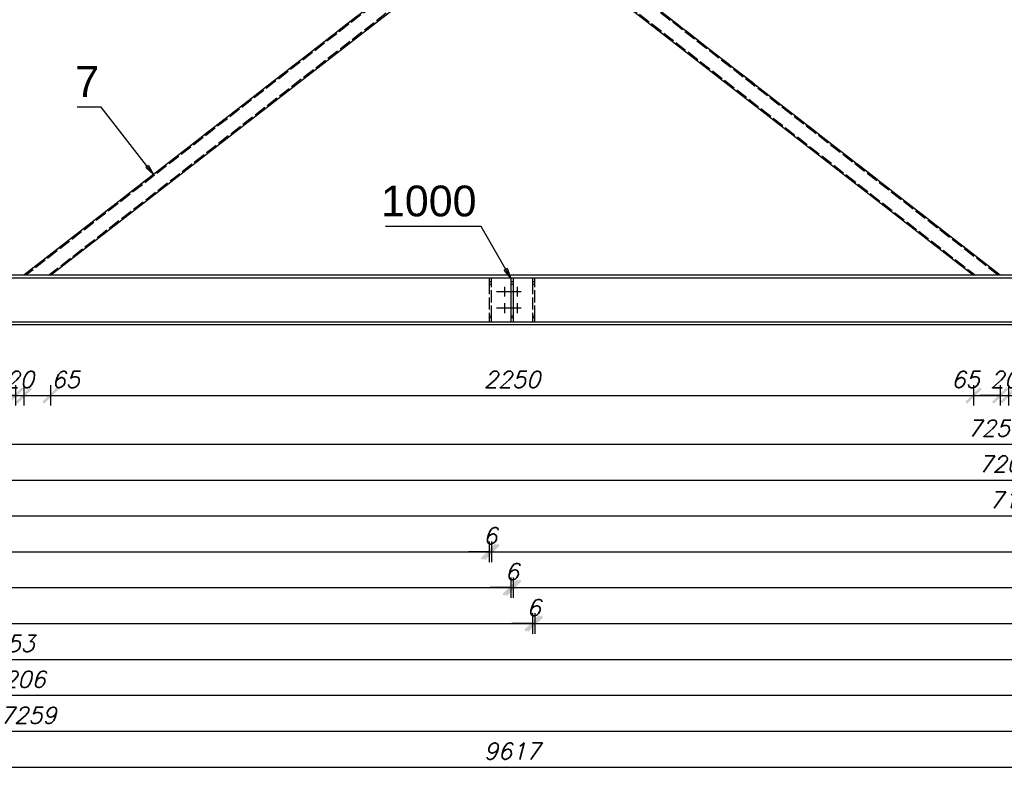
# Model space of a CAD drawing. Header units: millimetres. Extents: x 1814 to 94182, y 11562 to 49454.
# Tile 204 of 256: x 14227 to 14467, y 28659 to 28844. Entities that reach past the tile are written whole.
import ezdxf

# ---------------------------------------------------------------- set-up
doc = ezdxf.new("R2010")
doc.units = ezdxf.units.MM
doc.linetypes.add('ACAD_ISO02W100', pattern=[15, 12, -3])
doc.linetypes.add('ACAD_ISO04W100', pattern=[30, 24, -3, 0, -3])
doc.layers.add('wymiar', color=135, linetype='Continuous', lineweight=9)
doc.styles.add('ARIAL', font='arial.ttf')
doc.styles.add('WYMIARY', font='simplex.shx', dxfattribs={"oblique": 15})
doc.dimstyles.new('1-25', dxfattribs={"dimscale": 25, "dimtxt": 0.16, "dimasz": 0.2, "dimexe": 0.1, "dimexo": 0.1, "dimgap": 0.075, "dimtad": 1, "dimdec": 0, "dimlfac": 10, "dimrnd": 0.01, "dimzin": 9, "dimtxsty": 'WYMIARY', "dimblk": 'ARCHTICK', "dimcen": 0.2, "dimdle": 0.15, "dimadec": 1, "dimazin": 1, "dimtfac": 1, "dimtdec": 0, "dimtix": 1, "dimtmove": 2, "dimatfit": 3, "dimldrblk": 'ARCHTICK', "dimfxl": 0, "dimarcsym": 0})

# ---------------------------------------------------------------- blocks, each defined once
blk = doc.blocks.new('_ARCHTICK')
at = {"color": 0, "linetype": 'ByBlock', "lineweight": -2}
blk.add_solid([(0.398, 0.309), (0.309, 0.398), (-0.309, -0.398), (-0.398, -0.309)], dxfattribs=at)
blk = doc.blocks.new('*D577')
at = {"layer": 'Defpoints', "color": 0}
for p in [(14219.01, 28781.52), (14225.76, 28781.52), (14225.76, 28752.23)]:
    blk.add_point(p, dxfattribs=at)
at = {"layer": 'wymiar', "color": 0, "lineweight": -2}
for p, q in [((14219.01, 28754.73), (14219.01, 28749.73)), ((14225.76, 28754.73), (14225.76, 28749.73)), ((14215.26, 28752.23), (14229.51, 28752.23))]:
    blk.add_line(p, q, dxfattribs=at)
at = {"layer": 'wymiar', "color": 0, "lineweight": -2, "xscale": 5, "yscale": 5, "zscale": 5, "rotation": 180}
blk.add_blockref('_ARCHTICK', (14219.01, 28752.23), dxfattribs=at)
at = {"layer": 'wymiar', "color": 0, "lineweight": -2, "xscale": 5, "yscale": 5, "zscale": 5}
blk.add_blockref('_ARCHTICK', (14225.76, 28752.23), dxfattribs=at)
at = {"layer": 'wymiar', "color": 0, "insert": (14216.19, 28756.1), "char_height": 4, "attachment_point": 5, "style": 'WYMIARY'}
blk.add_mtext('68', dxfattribs=at)
blk = doc.blocks.new('*D578')
at = {"layer": 'Defpoints', "color": 0}
for p in [(14225.76, 28781.52), (14227.76, 28781.52), (14227.76, 28752.23)]:
    blk.add_point(p, dxfattribs=at)
at = {"layer": 'wymiar', "color": 0, "lineweight": -2}
for p, q in [((14225.76, 28754.73), (14225.76, 28749.73)), ((14227.76, 28754.73), (14227.76, 28749.73)), ((14225.76, 28752.23), (14220.76, 28752.23)), ((14225.76, 28752.23), (14227.76, 28752.23)), ((14227.76, 28752.23), (14232.76, 28752.23))]:
    blk.add_line(p, q, dxfattribs=at)
at = {"layer": 'wymiar', "color": 0, "lineweight": -2, "xscale": 5, "yscale": 5, "zscale": 5}
blk.add_blockref('_ARCHTICK', (14225.76, 28752.23), dxfattribs=at)
at = {"layer": 'wymiar', "color": 0, "lineweight": -2, "xscale": 5, "yscale": 5, "zscale": 5, "rotation": 180}
blk.add_blockref('_ARCHTICK', (14227.76, 28752.23), dxfattribs=at)
at = {"layer": 'wymiar', "color": 0, "insert": (14226.76, 28756.1), "char_height": 4, "attachment_point": 5, "style": 'WYMIARY'}
blk.add_mtext('20', dxfattribs=at)
blk = doc.blocks.new('*D579')
at = {"layer": 'Defpoints', "color": 0}
for p in [(14227.76, 28781.52), (14234.28, 28781.52), (14234.28, 28752.23)]:
    blk.add_point(p, dxfattribs=at)
at = {"layer": 'wymiar', "color": 0, "lineweight": -2}
for p, q in [((14227.76, 28754.73), (14227.76, 28749.73)), ((14234.28, 28754.73), (14234.28, 28749.73)), ((14224.01, 28752.23), (14238.03, 28752.23))]:
    blk.add_line(p, q, dxfattribs=at)
at = {"layer": 'wymiar', "color": 0, "lineweight": -2, "xscale": 5, "yscale": 5, "zscale": 5, "rotation": 180}
blk.add_blockref('_ARCHTICK', (14227.76, 28752.23), dxfattribs=at)
at = {"layer": 'wymiar', "color": 0, "lineweight": -2, "xscale": 5, "yscale": 5, "zscale": 5}
blk.add_blockref('_ARCHTICK', (14234.28, 28752.23), dxfattribs=at)
at = {"layer": 'wymiar', "color": 0, "insert": (14237.96, 28756.1), "char_height": 4, "attachment_point": 5, "style": 'WYMIARY'}
blk.add_mtext('65', dxfattribs=at)
blk = doc.blocks.new('*D580')
at = {"layer": 'Defpoints', "color": 0}
for p in [(14234.28, 28781.52), (14459.24, 28781.52), (14459.24, 28752.23)]:
    blk.add_point(p, dxfattribs=at)
at = {"layer": 'wymiar', "color": 0, "lineweight": -2}
for p, q in [((14234.28, 28754.73), (14234.28, 28749.73)), ((14459.24, 28754.73), (14459.24, 28749.73)), ((14230.53, 28752.23), (14462.99, 28752.23))]:
    blk.add_line(p, q, dxfattribs=at)
at = {"layer": 'wymiar', "color": 0, "lineweight": -2, "xscale": 5, "yscale": 5, "zscale": 5, "rotation": 180}
blk.add_blockref('_ARCHTICK', (14234.28, 28752.23), dxfattribs=at)
at = {"layer": 'wymiar', "color": 0, "lineweight": -2, "xscale": 5, "yscale": 5, "zscale": 5}
blk.add_blockref('_ARCHTICK', (14459.24, 28752.23), dxfattribs=at)
at = {"layer": 'wymiar', "color": 0, "insert": (14346.76, 28756.1), "char_height": 4, "attachment_point": 5, "style": 'WYMIARY'}
blk.add_mtext('2250', dxfattribs=at)
blk = doc.blocks.new('*D581')
at = {"layer": 'Defpoints', "color": 0}
for p in [(14459.24, 28781.52), (14465.76, 28781.52), (14465.76, 28752.23)]:
    blk.add_point(p, dxfattribs=at)
at = {"layer": 'wymiar', "color": 0, "lineweight": -2}
for p, q in [((14459.24, 28754.73), (14459.24, 28749.73)), ((14465.76, 28754.73), (14465.76, 28749.73)), ((14455.49, 28752.23), (14469.51, 28752.23))]:
    blk.add_line(p, q, dxfattribs=at)
at = {"layer": 'wymiar', "color": 0, "lineweight": -2, "xscale": 5, "yscale": 5, "zscale": 5, "rotation": 180}
blk.add_blockref('_ARCHTICK', (14459.24, 28752.23), dxfattribs=at)
at = {"layer": 'wymiar', "color": 0, "lineweight": -2, "xscale": 5, "yscale": 5, "zscale": 5}
blk.add_blockref('_ARCHTICK', (14465.76, 28752.23), dxfattribs=at)
at = {"layer": 'wymiar', "color": 0, "insert": (14457.29, 28756.1), "char_height": 4, "attachment_point": 5, "style": 'WYMIARY'}
blk.add_mtext('65', dxfattribs=at)
blk = doc.blocks.new('*D582')
at = {"layer": 'Defpoints', "color": 0}
for p in [(14465.76, 28781.52), (14467.76, 28781.52), (14467.76, 28752.23)]:
    blk.add_point(p, dxfattribs=at)
at = {"layer": 'wymiar', "color": 0, "lineweight": -2}
for p, q in [((14465.76, 28754.73), (14465.76, 28749.73)), ((14467.76, 28754.73), (14467.76, 28749.73)), ((14465.76, 28752.23), (14460.76, 28752.23)), ((14465.76, 28752.23), (14467.76, 28752.23)), ((14467.76, 28752.23), (14472.76, 28752.23))]:
    blk.add_line(p, q, dxfattribs=at)
at = {"layer": 'wymiar', "color": 0, "lineweight": -2, "xscale": 5, "yscale": 5, "zscale": 5}
blk.add_blockref('_ARCHTICK', (14465.76, 28752.23), dxfattribs=at)
at = {"layer": 'wymiar', "color": 0, "lineweight": -2, "xscale": 5, "yscale": 5, "zscale": 5, "rotation": 180}
blk.add_blockref('_ARCHTICK', (14467.76, 28752.23), dxfattribs=at)
at = {"layer": 'wymiar', "color": 0, "insert": (14466.76, 28756.1), "char_height": 4, "attachment_point": 5, "style": 'WYMIARY'}
blk.add_mtext('20', dxfattribs=at)
blk = doc.blocks.new('*D583')
at = {"layer": 'Defpoints', "color": 0}
for p in [(14467.76, 28781.52), (14474.08, 28781.52), (14474.08, 28752.23)]:
    blk.add_point(p, dxfattribs=at)
at = {"layer": 'wymiar', "color": 0, "lineweight": -2}
for p, q in [((14467.76, 28754.73), (14467.76, 28749.73)), ((14474.08, 28754.73), (14474.08, 28749.73)), ((14464.01, 28752.23), (14477.83, 28752.23))]:
    blk.add_line(p, q, dxfattribs=at)
at = {"layer": 'wymiar', "color": 0, "lineweight": -2, "xscale": 5, "yscale": 5, "zscale": 5, "rotation": 180}
blk.add_blockref('_ARCHTICK', (14467.76, 28752.23), dxfattribs=at)
at = {"layer": 'wymiar', "color": 0, "lineweight": -2, "xscale": 5, "yscale": 5, "zscale": 5}
blk.add_blockref('_ARCHTICK', (14474.08, 28752.23), dxfattribs=at)
at = {"layer": 'wymiar', "color": 0, "insert": (14475.77, 28756.1), "char_height": 4, "attachment_point": 5, "style": 'WYMIARY'}
blk.add_mtext('63', dxfattribs=at)
blk = doc.blocks.new('*D594')
at = {"layer": 'Defpoints', "color": 0}
for p in [(13865.91, 28769.52), (14341.16, 28769.91), (14341.16, 28714.1)]:
    blk.add_point(p, dxfattribs=at)
at = {"layer": 'wymiar', "color": 0, "lineweight": -2}
for p, q in [((13865.91, 28716.6), (13865.91, 28711.6)), ((14341.16, 28716.6), (14341.16, 28711.6)), ((13862.16, 28714.1), (14344.91, 28714.1))]:
    blk.add_line(p, q, dxfattribs=at)
at = {"layer": 'wymiar', "color": 0, "lineweight": -2, "xscale": 5, "yscale": 5, "zscale": 5, "rotation": 180}
blk.add_blockref('_ARCHTICK', (13865.91, 28714.1), dxfattribs=at)
at = {"layer": 'wymiar', "color": 0, "lineweight": -2, "xscale": 5, "yscale": 5, "zscale": 5}
blk.add_blockref('_ARCHTICK', (14341.16, 28714.1), dxfattribs=at)
at = {"layer": 'wymiar', "color": 0, "insert": (14103.54, 28717.98), "char_height": 4, "attachment_point": 5, "style": 'WYMIARY'}
blk.add_mtext('4753', dxfattribs=at)
blk = doc.blocks.new('*D595')
at = {"layer": 'Defpoints', "color": 0}
for p in [(13865.91, 28769.52), (14346.46, 28770.15), (14346.46, 28705.35)]:
    blk.add_point(p, dxfattribs=at)
at = {"layer": 'wymiar', "color": 0, "lineweight": -2}
for p, q in [((13865.91, 28707.85), (13865.91, 28702.85)), ((14346.46, 28707.85), (14346.46, 28702.85)), ((13862.16, 28705.35), (14350.21, 28705.35))]:
    blk.add_line(p, q, dxfattribs=at)
at = {"layer": 'wymiar', "color": 0, "lineweight": -2, "xscale": 5, "yscale": 5, "zscale": 5, "rotation": 180}
blk.add_blockref('_ARCHTICK', (13865.91, 28705.35), dxfattribs=at)
at = {"layer": 'wymiar', "color": 0, "lineweight": -2, "xscale": 5, "yscale": 5, "zscale": 5}
blk.add_blockref('_ARCHTICK', (14346.46, 28705.35), dxfattribs=at)
at = {"layer": 'wymiar', "color": 0, "insert": (14106.19, 28709.23), "char_height": 4, "attachment_point": 5, "style": 'WYMIARY'}
blk.add_mtext('4806', dxfattribs=at)
blk = doc.blocks.new('*D596')
at = {"layer": 'Defpoints', "color": 0}
for p in [(13865.91, 28769.52), (14351.76, 28770.15), (14351.76, 28696.6)]:
    blk.add_point(p, dxfattribs=at)
at = {"layer": 'wymiar', "color": 0, "lineweight": -2}
for p, q in [((13865.91, 28699.1), (13865.91, 28694.1)), ((14351.76, 28699.1), (14351.76, 28694.1)), ((13862.16, 28696.6), (14355.51, 28696.6))]:
    blk.add_line(p, q, dxfattribs=at)
at = {"layer": 'wymiar', "color": 0, "lineweight": -2, "xscale": 5, "yscale": 5, "zscale": 5, "rotation": 180}
blk.add_blockref('_ARCHTICK', (13865.91, 28696.6), dxfattribs=at)
at = {"layer": 'wymiar', "color": 0, "lineweight": -2, "xscale": 5, "yscale": 5, "zscale": 5}
blk.add_blockref('_ARCHTICK', (14351.76, 28696.6), dxfattribs=at)
at = {"layer": 'wymiar', "color": 0, "insert": (14108.84, 28700.48), "char_height": 4, "attachment_point": 5, "style": 'WYMIARY'}
blk.add_mtext('4859', dxfattribs=at)
blk = doc.blocks.new('*D597')
at = {"layer": 'Defpoints', "color": 0}
for p in [(13865.91, 28769.52), (14581.16, 28770.15), (14581.16, 28687.85)]:
    blk.add_point(p, dxfattribs=at)
at = {"layer": 'wymiar', "color": 0, "lineweight": -2}
for p, q in [((13865.91, 28690.35), (13865.91, 28685.35)), ((14581.16, 28690.35), (14581.16, 28685.35)), ((13862.16, 28687.85), (14584.91, 28687.85))]:
    blk.add_line(p, q, dxfattribs=at)
at = {"layer": 'wymiar', "color": 0, "lineweight": -2, "xscale": 5, "yscale": 5, "zscale": 5, "rotation": 180}
blk.add_blockref('_ARCHTICK', (13865.91, 28687.85), dxfattribs=at)
at = {"layer": 'wymiar', "color": 0, "lineweight": -2, "xscale": 5, "yscale": 5, "zscale": 5}
blk.add_blockref('_ARCHTICK', (14581.16, 28687.85), dxfattribs=at)
at = {"layer": 'wymiar', "color": 0, "insert": (14223.54, 28691.73), "char_height": 4, "attachment_point": 5, "style": 'WYMIARY'}
blk.add_mtext('7153', dxfattribs=at)
blk = doc.blocks.new('*D598')
at = {"layer": 'Defpoints', "color": 0}
for p in [(13865.91, 28769.52), (14586.46, 28770.15), (14586.46, 28679.1)]:
    blk.add_point(p, dxfattribs=at)
at = {"layer": 'wymiar', "color": 0, "lineweight": -2}
for p, q in [((13865.91, 28681.6), (13865.91, 28676.6)), ((14586.46, 28681.6), (14586.46, 28676.6)), ((13862.16, 28679.1), (14590.21, 28679.1))]:
    blk.add_line(p, q, dxfattribs=at)
at = {"layer": 'wymiar', "color": 0, "lineweight": -2, "xscale": 5, "yscale": 5, "zscale": 5, "rotation": 180}
blk.add_blockref('_ARCHTICK', (13865.91, 28679.1), dxfattribs=at)
at = {"layer": 'wymiar', "color": 0, "lineweight": -2, "xscale": 5, "yscale": 5, "zscale": 5}
blk.add_blockref('_ARCHTICK', (14586.46, 28679.1), dxfattribs=at)
at = {"layer": 'wymiar', "color": 0, "insert": (14226.19, 28682.98), "char_height": 4, "attachment_point": 5, "style": 'WYMIARY'}
blk.add_mtext('7206', dxfattribs=at)
blk = doc.blocks.new('*D599')
at = {"layer": 'Defpoints', "color": 0}
for p in [(13865.91, 28769.52), (14591.76, 28770.15), (14591.76, 28670.35)]:
    blk.add_point(p, dxfattribs=at)
at = {"layer": 'wymiar', "color": 0, "lineweight": -2}
for p, q in [((13865.91, 28672.85), (13865.91, 28667.85)), ((14591.76, 28672.85), (14591.76, 28667.85)), ((13862.16, 28670.35), (14595.51, 28670.35))]:
    blk.add_line(p, q, dxfattribs=at)
at = {"layer": 'wymiar', "color": 0, "lineweight": -2, "xscale": 5, "yscale": 5, "zscale": 5, "rotation": 180}
blk.add_blockref('_ARCHTICK', (13865.91, 28670.35), dxfattribs=at)
at = {"layer": 'wymiar', "color": 0, "lineweight": -2, "xscale": 5, "yscale": 5, "zscale": 5}
blk.add_blockref('_ARCHTICK', (14591.76, 28670.35), dxfattribs=at)
at = {"layer": 'wymiar', "color": 0, "insert": (14228.84, 28674.23), "char_height": 4, "attachment_point": 5, "style": 'WYMIARY'}
blk.add_mtext('7259', dxfattribs=at)
blk = doc.blocks.new('*D600')
at = {"layer": 'Defpoints', "color": 0}
for p in [(13865.91, 28769.52), (14827.61, 28769.52), (14827.61, 28661.6)]:
    blk.add_point(p, dxfattribs=at)
at = {"layer": 'wymiar', "color": 0, "lineweight": -2}
for p, q in [((13865.91, 28664.1), (13865.91, 28659.1)), ((14827.61, 28664.1), (14827.61, 28659.1)), ((13862.16, 28661.6), (14831.36, 28661.6))]:
    blk.add_line(p, q, dxfattribs=at)
at = {"layer": 'wymiar', "color": 0, "lineweight": -2, "xscale": 5, "yscale": 5, "zscale": 5, "rotation": 180}
blk.add_blockref('_ARCHTICK', (13865.91, 28661.6), dxfattribs=at)
at = {"layer": 'wymiar', "color": 0, "lineweight": -2, "xscale": 5, "yscale": 5, "zscale": 5}
blk.add_blockref('_ARCHTICK', (14827.61, 28661.6), dxfattribs=at)
at = {"layer": 'wymiar', "color": 0, "insert": (14346.76, 28665.48), "char_height": 4, "attachment_point": 5, "style": 'WYMIARY'}
blk.add_mtext('9617', dxfattribs=at)
blk = doc.blocks.new('*D602')
at = {"layer": 'Defpoints', "color": 0}
for p in [(14101.75, 28770.15), (14827.61, 28770.15), (14827.61, 28740.35)]:
    blk.add_point(p, dxfattribs=at)
at = {"layer": 'wymiar', "color": 0, "lineweight": -2}
for p, q in [((14101.75, 28742.85), (14101.75, 28737.85)), ((14827.61, 28742.85), (14827.61, 28737.85)), ((14098, 28740.35), (14831.36, 28740.35))]:
    blk.add_line(p, q, dxfattribs=at)
at = {"layer": 'wymiar', "color": 0, "lineweight": -2, "xscale": 5, "yscale": 5, "zscale": 5, "rotation": 180}
blk.add_blockref('_ARCHTICK', (14101.75, 28740.35), dxfattribs=at)
at = {"layer": 'wymiar', "color": 0, "lineweight": -2, "xscale": 5, "yscale": 5, "zscale": 5}
blk.add_blockref('_ARCHTICK', (14827.61, 28740.35), dxfattribs=at)
at = {"layer": 'wymiar', "color": 0, "insert": (14464.68, 28744.23), "char_height": 4, "attachment_point": 5, "style": 'WYMIARY'}
blk.add_mtext('7259', dxfattribs=at)
blk = doc.blocks.new('*D604')
at = {"layer": 'Defpoints', "color": 0}
for p in [(14107.06, 28770.15), (14827.61, 28770.15), (14827.61, 28731.6)]:
    blk.add_point(p, dxfattribs=at)
at = {"layer": 'wymiar', "color": 0, "lineweight": -2}
for p, q in [((14107.06, 28734.1), (14107.06, 28729.1)), ((14827.61, 28734.1), (14827.61, 28729.1)), ((14103.31, 28731.6), (14831.36, 28731.6))]:
    blk.add_line(p, q, dxfattribs=at)
at = {"layer": 'wymiar', "color": 0, "lineweight": -2, "xscale": 5, "yscale": 5, "zscale": 5, "rotation": 180}
blk.add_blockref('_ARCHTICK', (14107.06, 28731.6), dxfattribs=at)
at = {"layer": 'wymiar', "color": 0, "lineweight": -2, "xscale": 5, "yscale": 5, "zscale": 5}
blk.add_blockref('_ARCHTICK', (14827.61, 28731.6), dxfattribs=at)
at = {"layer": 'wymiar', "color": 0, "insert": (14467.34, 28735.48), "char_height": 4, "attachment_point": 5, "style": 'WYMIARY'}
blk.add_mtext('7206', dxfattribs=at)
blk = doc.blocks.new('*D606')
at = {"layer": 'Defpoints', "color": 0}
for p in [(14112.35, 28770.15), (14827.61, 28770.15), (14827.61, 28722.85)]:
    blk.add_point(p, dxfattribs=at)
at = {"layer": 'wymiar', "color": 0, "lineweight": -2}
for p, q in [((14112.35, 28725.35), (14112.35, 28720.35)), ((14827.61, 28725.35), (14827.61, 28720.35)), ((14108.6, 28722.85), (14831.36, 28722.85))]:
    blk.add_line(p, q, dxfattribs=at)
at = {"layer": 'wymiar', "color": 0, "lineweight": -2, "xscale": 5, "yscale": 5, "zscale": 5, "rotation": 180}
blk.add_blockref('_ARCHTICK', (14112.35, 28722.85), dxfattribs=at)
at = {"layer": 'wymiar', "color": 0, "lineweight": -2, "xscale": 5, "yscale": 5, "zscale": 5}
blk.add_blockref('_ARCHTICK', (14827.61, 28722.85), dxfattribs=at)
at = {"layer": 'wymiar', "color": 0, "insert": (14469.98, 28726.73), "char_height": 4, "attachment_point": 5, "style": 'WYMIARY'}
blk.add_mtext('7153', dxfattribs=at)
blk = doc.blocks.new('*D607')
at = {"layer": 'Defpoints', "color": 0}
for p in [(14341.16, 28769.91), (14341.76, 28770.15), (14341.76, 28714.1)]:
    blk.add_point(p, dxfattribs=at)
at = {"layer": 'wymiar', "color": 0, "lineweight": -2}
for p, q in [((14341.16, 28716.6), (14341.16, 28711.6)), ((14341.76, 28716.6), (14341.76, 28711.6)), ((14341.16, 28714.1), (14336.16, 28714.1)), ((14341.16, 28714.1), (14341.76, 28714.1)), ((14341.76, 28714.1), (14346.76, 28714.1))]:
    blk.add_line(p, q, dxfattribs=at)
at = {"layer": 'wymiar', "color": 0, "lineweight": -2, "xscale": 5, "yscale": 5, "zscale": 5}
blk.add_blockref('_ARCHTICK', (14341.16, 28714.1), dxfattribs=at)
at = {"layer": 'wymiar', "color": 0, "lineweight": -2, "xscale": 5, "yscale": 5, "zscale": 5, "rotation": 180}
blk.add_blockref('_ARCHTICK', (14341.76, 28714.1), dxfattribs=at)
at = {"layer": 'wymiar', "color": 0, "insert": (14341.46, 28717.98), "char_height": 4, "attachment_point": 5, "style": 'WYMIARY'}
blk.add_mtext('6', dxfattribs=at)
blk = doc.blocks.new('*D608')
at = {"layer": 'Defpoints', "color": 0}
for p in [(14341.76, 28770.15), (14827.61, 28769.52), (14827.61, 28714.1)]:
    blk.add_point(p, dxfattribs=at)
at = {"layer": 'wymiar', "color": 0, "lineweight": -2}
for p, q in [((14341.76, 28716.6), (14341.76, 28711.6)), ((14827.61, 28716.6), (14827.61, 28711.6)), ((14338.01, 28714.1), (14831.36, 28714.1))]:
    blk.add_line(p, q, dxfattribs=at)
at = {"layer": 'wymiar', "color": 0, "lineweight": -2, "xscale": 5, "yscale": 5, "zscale": 5, "rotation": 180}
blk.add_blockref('_ARCHTICK', (14341.76, 28714.1), dxfattribs=at)
at = {"layer": 'wymiar', "color": 0, "lineweight": -2, "xscale": 5, "yscale": 5, "zscale": 5}
blk.add_blockref('_ARCHTICK', (14827.61, 28714.1), dxfattribs=at)
at = {"layer": 'wymiar', "color": 0, "insert": (14584.69, 28717.98), "char_height": 4, "attachment_point": 5, "style": 'WYMIARY'}
blk.add_mtext('4859', dxfattribs=at)
blk = doc.blocks.new('*D609')
at = {"layer": 'Defpoints', "color": 0}
for p in [(14346.46, 28770.15), (14347.06, 28770.15), (14347.06, 28705.35)]:
    blk.add_point(p, dxfattribs=at)
at = {"layer": 'wymiar', "color": 0, "lineweight": -2}
for p, q in [((14346.46, 28707.85), (14346.46, 28702.85)), ((14347.06, 28707.85), (14347.06, 28702.85)), ((14346.46, 28705.35), (14341.46, 28705.35)), ((14346.46, 28705.35), (14347.06, 28705.35)), ((14347.06, 28705.35), (14352.06, 28705.35))]:
    blk.add_line(p, q, dxfattribs=at)
at = {"layer": 'wymiar', "color": 0, "lineweight": -2, "xscale": 5, "yscale": 5, "zscale": 5}
blk.add_blockref('_ARCHTICK', (14346.46, 28705.35), dxfattribs=at)
at = {"layer": 'wymiar', "color": 0, "lineweight": -2, "xscale": 5, "yscale": 5, "zscale": 5, "rotation": 180}
blk.add_blockref('_ARCHTICK', (14347.06, 28705.35), dxfattribs=at)
at = {"layer": 'wymiar', "color": 0, "insert": (14346.76, 28709.23), "char_height": 4, "attachment_point": 5, "style": 'WYMIARY'}
blk.add_mtext('6', dxfattribs=at)
blk = doc.blocks.new('*D610')
at = {"layer": 'Defpoints', "color": 0}
for p in [(14347.06, 28770.15), (14827.61, 28769.52), (14827.61, 28705.35)]:
    blk.add_point(p, dxfattribs=at)
at = {"layer": 'wymiar', "color": 0, "lineweight": -2}
for p, q in [((14347.06, 28707.85), (14347.06, 28702.85)), ((14827.61, 28707.85), (14827.61, 28702.85)), ((14343.31, 28705.35), (14831.36, 28705.35))]:
    blk.add_line(p, q, dxfattribs=at)
at = {"layer": 'wymiar', "color": 0, "lineweight": -2, "xscale": 5, "yscale": 5, "zscale": 5, "rotation": 180}
blk.add_blockref('_ARCHTICK', (14347.06, 28705.35), dxfattribs=at)
at = {"layer": 'wymiar', "color": 0, "lineweight": -2, "xscale": 5, "yscale": 5, "zscale": 5}
blk.add_blockref('_ARCHTICK', (14827.61, 28705.35), dxfattribs=at)
at = {"layer": 'wymiar', "color": 0, "insert": (14587.34, 28709.23), "char_height": 4, "attachment_point": 5, "style": 'WYMIARY'}
blk.add_mtext('4806', dxfattribs=at)
blk = doc.blocks.new('*D611')
at = {"layer": 'Defpoints', "color": 0}
for p in [(14351.76, 28770.15), (14352.36, 28770.15), (14352.36, 28696.6)]:
    blk.add_point(p, dxfattribs=at)
at = {"layer": 'wymiar', "color": 0, "lineweight": -2}
for p, q in [((14351.76, 28699.1), (14351.76, 28694.1)), ((14352.36, 28699.1), (14352.36, 28694.1)), ((14351.76, 28696.6), (14346.76, 28696.6)), ((14351.76, 28696.6), (14352.36, 28696.6)), ((14352.36, 28696.6), (14357.36, 28696.6))]:
    blk.add_line(p, q, dxfattribs=at)
at = {"layer": 'wymiar', "color": 0, "lineweight": -2, "xscale": 5, "yscale": 5, "zscale": 5}
blk.add_blockref('_ARCHTICK', (14351.76, 28696.6), dxfattribs=at)
at = {"layer": 'wymiar', "color": 0, "lineweight": -2, "xscale": 5, "yscale": 5, "zscale": 5, "rotation": 180}
blk.add_blockref('_ARCHTICK', (14352.36, 28696.6), dxfattribs=at)
at = {"layer": 'wymiar', "color": 0, "insert": (14352.06, 28700.48), "char_height": 4, "attachment_point": 5, "style": 'WYMIARY'}
blk.add_mtext('6', dxfattribs=at)
blk = doc.blocks.new('*D612')
at = {"layer": 'Defpoints', "color": 0}
for p in [(14352.36, 28770.15), (14827.61, 28769.52), (14827.61, 28696.6)]:
    blk.add_point(p, dxfattribs=at)
at = {"layer": 'wymiar', "color": 0, "lineweight": -2}
for p, q in [((14352.36, 28699.1), (14352.36, 28694.1)), ((14827.61, 28699.1), (14827.61, 28694.1)), ((14348.61, 28696.6), (14831.36, 28696.6))]:
    blk.add_line(p, q, dxfattribs=at)
at = {"layer": 'wymiar', "color": 0, "lineweight": -2, "xscale": 5, "yscale": 5, "zscale": 5, "rotation": 180}
blk.add_blockref('_ARCHTICK', (14352.36, 28696.6), dxfattribs=at)
at = {"layer": 'wymiar', "color": 0, "lineweight": -2, "xscale": 5, "yscale": 5, "zscale": 5}
blk.add_blockref('_ARCHTICK', (14827.61, 28696.6), dxfattribs=at)
at = {"layer": 'wymiar', "color": 0, "insert": (14589.99, 28700.48), "char_height": 4, "attachment_point": 5, "style": 'WYMIARY'}
blk.add_mtext('4753', dxfattribs=at)

msp = doc.modelspace()

# ---------------------------------------------------------------- linework, layer by layer
at = {"color": 10, "linetype": 'ACAD_ISO04W100', "ltscale": 0.25}
for p, q in [((14339.061, 28868.018), (14227.761, 28781.522)), ((14465.761, 28781.522), (14354.111, 28868.319)), ((14344.909, 28778.722), (14344.909, 28776.322)), ((14348.014, 28778.722), (14348.014, 28776.322)), ((14349.014, 28777.522), (14342.609, 28777.522)), ((14344.909, 28777.522), (14344.909, 28777.522)), ((14348.014, 28777.522), (14348.014, 28777.522)), ((14344.909, 28774.722), (14344.909, 28772.322)), ((14348.014, 28774.722), (14348.014, 28772.322)), ((14349.014, 28773.522), (14342.609, 28773.522)), ((14344.909, 28773.522), (14344.909, 28773.522)), ((14348.014, 28773.522), (14348.014, 28773.522)), ((13864.411, 28769.522), (14829.111, 28769.522))]:
    msp.add_line(p, q, dxfattribs=at)
at = {"color": 145, "linetype": 'Continuous', "ltscale": 0.25}
for p, q in [((14339.061, 28868.017), (14227.761, 28781.522)), ((14234.28, 28781.522), (14345.752, 28868.151)), ((14347.758, 28868.191), (14459.244, 28781.522)), ((14465.761, 28781.522), (14354.111, 28868.319)), ((14827.611, 28781.522), (13865.911, 28781.522)), ((14107.061, 28780.892), (14346.461, 28780.892)), ((14346.461, 28780.892), (14347.061, 28780.892)), ((14346.461, 28780.892), (14346.461, 28780.777)), ((14347.061, 28780.892), (14347.061, 28780.777)), ((14347.061, 28780.892), (14586.461, 28780.892)), ((14346.461, 28780.777), (14346.461, 28780.452)), ((14346.461, 28780.452), (14346.461, 28779.966)), ((14346.461, 28779.966), (14346.461, 28779.392)), ((14346.461, 28779.392), (14347.061, 28779.392)), ((14346.461, 28779.392), (14346.461, 28771.652)), ((14347.061, 28780.777), (14347.061, 28780.452)), ((14347.061, 28780.452), (14347.061, 28779.966)), ((14347.061, 28779.966), (14347.061, 28779.392)), ((14347.061, 28779.392), (14347.061, 28771.652)), ((14346.461, 28771.652), (14347.061, 28771.652)), ((14346.461, 28771.652), (14346.461, 28771.078)), ((14347.061, 28771.652), (14347.061, 28771.078)), ((13865.911, 28769.522), (14827.611, 28769.522)), ((14107.061, 28770.152), (14346.461, 28770.152)), ((14346.461, 28771.078), (14346.461, 28770.591)), ((14346.461, 28770.591), (14346.461, 28770.266)), ((14346.461, 28770.266), (14346.461, 28770.152)), ((14346.461, 28770.152), (14347.061, 28770.152)), ((14347.061, 28771.078), (14347.061, 28770.591)), ((14347.061, 28770.591), (14347.061, 28770.266)), ((14347.061, 28770.266), (14347.061, 28770.152)), ((14347.061, 28770.152), (14586.461, 28770.152))]:
    msp.add_line(p, q, dxfattribs=at)
at = {"color": 84, "linetype": 'ACAD_ISO02W100', "ltscale": 0.25}
for p, q in [((14339.563, 28868.027), (14228.25, 28781.522)), ((14233.791, 28781.522), (14345.25, 28868.141)), ((14348.234, 28868.201), (14459.733, 28781.522)), ((14465.272, 28781.522), (14353.635, 28868.309)), ((14341.161, 28780.892), (14341.161, 28779.892)), ((14341.761, 28779.892), (14341.761, 28780.892)), ((14351.761, 28780.892), (14351.761, 28779.892)), ((14352.361, 28779.892), (14352.361, 28780.892)), ((14341.761, 28779.892), (14341.161, 28779.892)), ((14341.161, 28779.892), (14341.161, 28771.152)), ((14341.161, 28779.392), (14341.761, 28779.392)), ((14341.761, 28771.152), (14341.761, 28779.892)), ((14347.061, 28779.892), (14346.461, 28779.892)), ((14352.361, 28779.892), (14351.761, 28779.892)), ((14351.761, 28779.892), (14351.761, 28771.152)), ((14351.761, 28779.392), (14352.361, 28779.392)), ((14352.361, 28771.152), (14352.361, 28779.892)), ((14341.161, 28771.652), (14341.761, 28771.652)), ((14351.761, 28771.652), (14352.361, 28771.652)), ((14341.761, 28771.152), (14341.161, 28771.152)), ((14341.161, 28771.152), (14341.161, 28770.152)), ((14341.761, 28770.152), (14341.761, 28771.152)), ((14347.061, 28771.152), (14346.461, 28771.152)), ((14352.361, 28771.152), (14351.761, 28771.152)), ((14351.761, 28771.152), (14351.761, 28770.152)), ((14352.361, 28770.152), (14352.361, 28771.152))]:
    msp.add_line(p, q, dxfattribs=at)
at = {"color": 0, "linetype": 'ByBlock', "lineweight": -2}
for p, q in [((14258.178, 28808.326, -1159.476), (14257.52, 28807.815, -1159.476)), ((14259.383, 28806.096, -1159.476), (14257.52, 28807.815, -1159.476)), ((14258.178, 28808.326, -1159.476), (14259.383, 28806.096, -1159.476)), ((14345.579, 28783.211, -1153.256), (14344.856, 28782.796, -1153.256)), ((14345.579, 28783.211, -1153.256), (14346.461, 28780.835, -1153.256)), ((14346.461, 28780.835, -1153.256), (14344.856, 28782.796, -1153.256))]:
    msp.add_line(p, q, dxfattribs=at)
at = {"color": 7}
for points in [[(14259.383, 28806.096), (14246.621, 28822.517), (14240.794, 28822.517)], [(14346.461, 28780.835), (14339.261, 28793.392), (14315.953, 28793.392)]]:
    msp.add_lwpolyline(points, dxfattribs=at)

# ---------------------------------------------------------------- texts
at = {"color": 7, "style": 'ARIAL'}
for s, p in [('7', (14240.298, 28825.017)), ('1000', (14314.812, 28795.892))]:
    msp.add_text(s, height=7.5, dxfattribs=at).set_placement(p)

# ---------------------------------------------------------------- dimensions: what is measured, and where the dimension line sits
at = {"layer": 'wymiar'}
for base, p1, p2, picture, middle in [((14225.761, 28752.225), (14219.012, 28781.522), (14225.761, 28781.522), '*D577', (14216.192, 28756.1)), ((14234.28, 28752.225), (14227.761, 28781.522), (14234.28, 28781.522), '*D579', (14237.959, 28756.1)), ((14465.761, 28752.225), (14459.244, 28781.522), (14465.761, 28781.522), '*D581', (14457.292, 28756.1)), ((14474.075, 28752.225), (14467.761, 28781.522), (14474.075, 28781.522), '*D583', (14475.77, 28756.1))]:
    dim = msp.add_linear_dim(base=base, p1=p1, p2=p2, dimstyle='1-25', dxfattribs=at)
    dim.commit()
    dim.dimension.update_dxf_attribs({"geometry": picture, "text_midpoint": middle, "dimtype": 160})
for base, p1, p2, picture, middle in [((14227.761, 28752.225), (14225.761, 28781.522), (14227.761, 28781.522), '*D578', (14226.761, 28756.1)), ((14459.244, 28752.225), (14234.28, 28781.522), (14459.244, 28781.522), '*D580', (14346.762, 28756.1)), ((14467.761, 28752.225), (14465.761, 28781.522), (14467.761, 28781.522), '*D582', (14466.761, 28756.1)), ((14346.4612, 28705.3516), (13865.9113, 28769.5216), (14346.4612, 28770.1516), '*D595', (14106.1863, 28709.2266)), ((14351.7612, 28696.6016), (13865.9113, 28769.5216), (14351.7612, 28770.1516), '*D596', (14108.8363, 28700.4766)), ((14581.1612, 28687.8516), (13865.9113, 28769.5216), (14581.1612, 28770.1516), '*D597', (14223.5363, 28691.7266)), ((14586.4612, 28679.1016), (13865.9113, 28769.5216), (14586.4612, 28770.1516), '*D598', (14226.1863, 28682.9766)), ((14591.7612, 28670.3516), (13865.9113, 28769.5216), (14591.7612, 28770.1516), '*D599', (14228.8363, 28674.2266)), ((14341.1612, 28714.1016), (13865.9113, 28769.5216), (14341.1612, 28769.9076), '*D594', (14103.5363, 28717.9766)), ((14827.611, 28661.602), (13865.911, 28769.522), (14827.611, 28769.522), '*D600', (14346.761, 28665.477)), ((14827.611, 28740.352), (14101.751, 28770.152), (14827.611, 28770.152), '*D602', (14464.681, 28744.227)), ((14827.6111, 28731.6016), (14107.0612, 28770.1516), (14827.6111, 28770.1516), '*D604', (14467.3362, 28735.4766)), ((14827.611, 28722.852), (14112.351, 28770.152), (14827.611, 28770.152), '*D606', (14469.981, 28726.727)), ((14341.761, 28714.102), (14341.161, 28769.908), (14341.761, 28770.152), '*D607', (14341.461, 28717.977)), ((14827.6111, 28714.1016), (14341.7612, 28770.1516), (14827.6111, 28769.5216), '*D608', (14584.6862, 28717.9766)), ((14347.061, 28705.352), (14346.461, 28770.152), (14347.061, 28770.152), '*D609', (14346.761, 28709.227)), ((14827.6112095, 28705.3515683), (14347.0612089, 28770.1515954), (14827.6112095, 28769.5215955), '*D610', (14587.3362092, 28709.2265683)), ((14352.361, 28696.602), (14351.761, 28770.152), (14352.361, 28770.152), '*D611', (14352.061, 28700.477)), ((14827.6111, 28696.6016), (14352.3612, 28770.1516), (14827.6111, 28769.5216), '*D612', (14589.9862, 28700.4766))]:
    dim = msp.add_linear_dim(base=base, p1=p1, p2=p2, dimstyle='1-25', dxfattribs=at)
    dim.commit()
    dim.dimension.update_dxf_attribs({"geometry": picture, "text_midpoint": middle})

doc.saveas('drawing.dxf')
